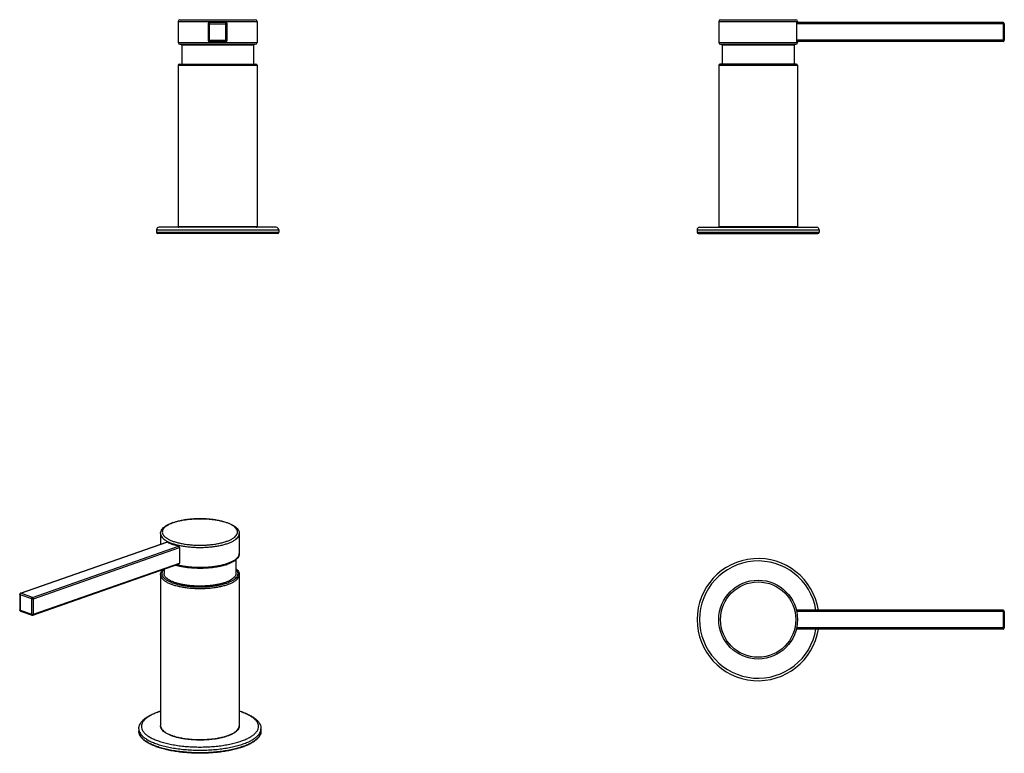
# Model space of a CAD drawing. Header units: millimetres. Extents: x 9 to 409, y 68 to 366.
import ezdxf

# ---------------------------------------------------------------- set-up
doc = ezdxf.new("R2010")
doc.units = ezdxf.units.MM
doc.header["$LTSCALE"] = 23.1
doc.layers.get('0').update_dxf_attribs({"linetype": 'CONTINUOUS'})

msp = doc.modelspace()

# ---------------------------------------------------------------- linework, layer by layer
at = {"color": 7, "linetype": 'Continuous'}
for p, q in [((73.04, 365.33), (73.04, 356.73)), ((73.74, 366.03), (104.34, 366.03)), ((85.19, 364.38), (85.19, 357.68)), ((92.39, 364.88), (85.69, 364.88)), ((92.89, 357.68), (92.89, 364.38)), ((105.04, 365.33), (105.04, 356.73)), ((292.6, 365.33), (292.6, 356.73)), ((293.3, 366.03), (323.9, 366.03)), ((324.13, 364.38), (324.13, 357.68)), ((408.1, 364.88), (324.24, 364.88)), ((324.6, 365.33), (324.6, 364.88)), ((408.6, 364.38), (408.6, 357.68)), ((73.74, 356.03), (104.34, 356.03)), ((85.69, 357.18), (92.39, 357.18)), ((293.3, 356.03), (323.9, 356.03)), ((408.1, 357.18), (324.24, 357.18)), ((324.6, 357.18), (324.6, 356.73)), ((74.44, 355.73), (74.44, 348.03)), ((103.64, 355.73), (103.64, 348.03)), ((294, 355.73), (294, 348.03)), ((323.2, 355.73), (323.2, 348.03)), ((73.54, 348.03), (104.54, 348.03)), ((324.1, 348.03), (293.1, 348.03)), ((73.04, 347.53), (73.04, 282.03)), ((105.04, 347.53), (105.04, 282.03)), ((292.6, 347.53), (292.6, 282.03)), ((324.6, 347.53), (324.6, 282.03)), ((64.24, 280.73), (64.24, 279.73)), ((112.84, 281.73), (65.24, 281.73)), ((113.84, 280.73), (113.84, 279.73)), ((283.8, 280.73), (283.8, 279.73)), ((284.8, 281.73), (332.4, 281.73)), ((333.4, 280.73), (333.4, 279.73)), ((113.34, 279.23), (64.74, 279.23)), ((284.3, 279.23), (332.9, 279.23)), ((65.85, 157.36), (65.85, 153.05)), ((97.85, 157.36), (97.85, 149.3)), ((8.96, 133.13), (68.29, 153.91)), ((73.6, 151.67), (73.6, 145.39)), ((14.03, 124.25), (73.36, 145.03)), ((92.24, 144.63), (92.21, 144.63)), ((96.45, 146.74), (96.45, 141.15)), ((65.85, 140.69), (65.85, 79.33)), ((67.25, 142.89), (67.25, 141.15)), ((97.85, 140.69), (97.85, 79.33)), ((8.63, 132.66), (8.63, 126.38)), ((8.96, 125.91), (13.7, 124.25)), ((408.1, 126.3), (324.13, 126.3)), ((408.6, 125.8), (408.6, 119.1)), ((408.1, 118.6), (324.13, 118.6)), ((57.05, 78.12), (57.05, 77.18)), ((106.65, 78.12), (106.65, 77.18))]:
    msp.add_line(p, q, dxfattribs=at)
at = {"color": 9, "linetype": 'Continuous'}
for p, q in [((73.04, 365.33), (105.04, 365.33)), ((85.19, 364.38), (92.89, 364.38)), ((85.69, 357.18), (85.69, 364.88)), ((92.39, 357.18), (92.39, 364.88)), ((292.6, 365.33), (324.6, 365.33)), ((408.6, 364.38), (324.13, 364.38)), ((408.1, 364.88), (408.1, 357.18)), ((73.04, 356.73), (105.04, 356.73)), ((85.19, 357.68), (92.89, 357.68)), ((292.6, 356.73), (324.6, 356.73)), ((408.6, 357.68), (324.13, 357.68)), ((103.64, 355.73), (74.44, 355.73)), ((323.2, 355.73), (294, 355.73)), ((73.04, 347.53), (105.04, 347.53)), ((292.6, 347.53), (324.6, 347.53)), ((64.24, 280.73), (113.84, 280.73)), ((73.04, 282.03), (105.04, 282.03)), ((283.8, 280.73), (333.4, 280.73)), ((292.6, 282.03), (324.6, 282.03)), ((64.24, 279.73), (113.84, 279.73)), ((283.8, 279.73), (333.4, 279.73)), ((9.13, 133.13), (68.42, 153.89)), ((13.87, 131.47), (73.16, 152.23)), ((14.22, 130.88), (73.6, 151.67)), ((14.22, 124.6), (73.6, 145.39)), ((8.77, 132.53), (8.77, 126.26)), ((13.51, 130.88), (8.77, 132.53)), ((13.87, 131.47), (9.13, 133.13)), ((13.51, 124.6), (13.51, 130.88)), ((14.22, 124.6), (14.22, 130.88)), ((8.77, 126.26), (13.51, 124.6)), ((13.7, 124.25), (13.7, 124.25)), ((408.6, 125.8), (324.24, 125.8)), ((408.1, 126.3), (408.1, 118.6)), ((408.6, 119.1), (324.24, 119.1))]:
    msp.add_line(p, q, dxfattribs=at)
at = {"color": 7, "linetype": 'Continuous'}
msp.add_circle((308.6, 122.45), 16, dxfattribs=at)
at = {"color": 9, "linetype": 'Continuous'}
msp.add_circle((308.6, 122.45), 15.3, dxfattribs=at)
at = {"color": 7, "linetype": 'Continuous'}
for centre, radius, start, end in [((73.74, 365.33), 0.7, 90, 180), ((85.69, 364.38), 0.5, 90, 180), ((92.39, 364.38), 0.5, 0, 90), ((104.34, 365.33), 0.7, 0, 90), ((293.3, 365.33), 0.7, 90, 180), ((323.9, 365.33), 0.7, 0, 90), ((408.1, 364.38), 0.5, 0, 90), ((73.74, 356.73), 0.7, 180, 270), ((74.14, 355.73), 0.3, 0, 90), ((85.69, 357.68), 0.5, 180, 270), ((92.39, 357.68), 0.5, 270, 0), ((103.94, 355.73), 0.3, 90, 180), ((104.34, 356.73), 0.7, 270, 0), ((293.3, 356.73), 0.7, 180, 270), ((293.7, 355.73), 0.3, 0, 90), ((323.5, 355.73), 0.3, 90, 180), ((323.9, 356.73), 0.7, 270, 0), ((408.1, 357.68), 0.5, 270, 0), ((73.54, 347.53), 0.5, 90, 180), ((104.54, 347.53), 0.5, 0, 90), ((293.1, 347.53), 0.5, 90, 180), ((324.1, 347.53), 0.5, 0, 90), ((65.24, 280.73), 1, 90, 180), ((73.34, 282.03), 0.3, 180, 270), ((104.74, 282.03), 0.3, 270, 0), ((112.84, 280.73), 1, 0, 90), ((284.8, 280.73), 1, 90, 180), ((292.9, 282.03), 0.3, 180, 270), ((324.3, 282.03), 0.3, 270, 0), ((332.4, 280.73), 1, 0, 90), ((64.74, 279.73), 0.5, 180, 270), ((113.34, 279.73), 0.5, 270, 0), ((284.3, 279.73), 0.5, 180, 270), ((332.9, 279.73), 0.5, 270, 0), ((77.27, 143.34), 19.57, 108.6603, 109.2989), ((86.2, 164.03), 20.31, 287.3136, 289.2825), ((308.6, 122.45), 24.8, 8.9331, 351.0669), ((9.13, 132.66), 0.5, 109.3005, 179.9961), ((9.13, 126.38), 0.5, 179.9994, 250.7645), ((13.87, 124.72), 0.5, 250.6655, 289.3109), ((408.1, 125.8), 0.5, 0, 90), ((408.1, 119.1), 0.5, 270, 0), ((88.38, 54.5), 32.25, 71.3017, 72.9154), ((89.01, 56.38), 30.28, 70.7009, 71.2902), ((77.09, 93.54), 19.47, 250.6997, 250.9747)]:
    msp.add_arc(centre, radius, start, end, dxfattribs=at)
at = {"color": 9, "linetype": 'Continuous'}
for centre, radius, start, end in [((77.03, 144.68), 18.14, 109.2974, 109.9764), ((308.6, 122.45), 23.8, 9.3102, 350.6898), ((9.03, 126.11), 0.214, 247.6243, 250.7929), ((88.7, 56.42), 30.22, 70.7124, 72.3685), ((89.37, 58.35), 28.18, 70.077, 70.702), ((77.1, 94.11), 19.85, 250.7019, 251.4696)]:
    msp.add_arc(centre, radius, start, end, dxfattribs=at)
at = {"color": 7, "linetype": 'Continuous'}
for points, knots in [([(324.24, 364.88), (324.24, 364.88), (324.21, 364.86), (324.19, 364.82), (324.17, 364.76), (324.15, 364.69), (324.14, 364.59), (324.13, 364.49), (324.13, 364.41), (324.13, 364.38)], [0, 0, 0, 0, 0.0280454, 0.0712396, 0.1331727, 0.213665, 0.3117875, 0.4192745, 0.5293811, 0.5293811, 0.5293811, 0.5293811]), ([(324.13, 357.68), (324.13, 357.64), (324.13, 357.57), (324.14, 357.46), (324.15, 357.37), (324.17, 357.29), (324.19, 357.23), (324.21, 357.19), (324.24, 357.18), (324.24, 357.18)], [0, 0, 0, 0, 0.1116409, 0.221333, 0.3175053, 0.3971858, 0.459085, 0.5022915, 0.529419, 0.529419, 0.529419, 0.529419]), ([(65.85, 157.36), (65.85, 157.59), (65.92, 158.08), (66.23, 158.8), (66.76, 159.51), (67.51, 160.18), (68.46, 160.79), (69.57, 161.34), (70.38, 161.66), (70.8, 161.81)], [0, 0, 0, 0, 0.697151, 1.456704, 2.329467, 3.33245, 4.458006, 5.699902, 7.053951, 7.053951, 7.053951, 7.053951]), ([(71.01, 161.88), (71.39, 162.01), (72.26, 162.27), (73.65, 162.61), (75.21, 162.91), (76.85, 163.14), (78.55, 163.3), (80.29, 163.4), (82.04, 163.43), (83.79, 163.39), (85.52, 163.28), (87.2, 163.1), (88.83, 162.85), (90.37, 162.54), (91.81, 162.17), (93.14, 161.74), (94.34, 161.25), (95.4, 160.7), (96.29, 160.1), (97, 159.45), (97.5, 158.76), (97.79, 158.06), (97.85, 157.59), (97.85, 157.36)], [0, 0, 0, 0, 1.202741, 2.716242, 4.309631, 5.969088, 7.678958, 9.422404, 11.181802, 12.939171, 14.676574, 16.376437, 18.022163, 19.598449, 21.091812, 22.491135, 23.788172, 24.977553, 26.05507, 27.013419, 27.84906, 28.584008, 29.265197, 29.265197, 29.265197, 29.265197]), ([(68.42, 153.89), (68.4, 153.9), (68.36, 153.92), (68.32, 153.92), (68.3, 153.91), (68.29, 153.91)], [0, 0, 0, 0, 0.0666537, 0.1232594, 0.1327655, 0.1327655, 0.1327655, 0.1327655]), ([(73.16, 152.23), (72.79, 152.32), (72.08, 152.49), (71.05, 152.8), (70.09, 153.13), (69.22, 153.49), (68.68, 153.75), (68.42, 153.89)], [0, 0, 0, 0, 1.133685, 2.209568, 3.221313, 4.164077, 5.033984, 5.033984, 5.033984, 5.033984]), ([(73.6, 151.67), (73.6, 151.71), (73.59, 151.78), (73.55, 151.89), (73.5, 151.99), (73.43, 152.08), (73.35, 152.15), (73.26, 152.2), (73.19, 152.23), (73.16, 152.23)], [0, 0, 0, 0, 0.1074455, 0.2222461, 0.3360913, 0.4474222, 0.5561792, 0.6616016, 0.7625935, 0.7625935, 0.7625935, 0.7625935]), ([(97.85, 149.3), (97.85, 149.07), (97.79, 148.58), (97.48, 147.86), (96.94, 147.15), (96.19, 146.49), (95.25, 145.87), (94.14, 145.32), (93.33, 145), (92.9, 144.85)], [0, 0, 0, 0, 0.697151, 1.456704, 2.329467, 3.33245, 4.458006, 5.699902, 7.053951, 7.053951, 7.053951, 7.053951]), ([(92.21, 144.63), (91.99, 144.56), (91.29, 144.35), (90.06, 144.05), (88.49, 143.75), (86.86, 143.52), (85.16, 143.36), (83.42, 143.26), (81.67, 143.23), (79.92, 143.28), (78.19, 143.39), (76.5, 143.56), (74.88, 143.81), (73.34, 144.12), (72.35, 144.37), (71.88, 144.51)], [0, 0, 0, 0, 0.6948, 2.2083, 3.801689, 5.461146, 7.171017, 8.914463, 10.673861, 12.431229, 14.168632, 15.868495, 17.514221, 19.090508, 20.574838, 20.574838, 20.574838, 20.574838]), ([(73.36, 145.03), (73.39, 145.04), (73.43, 145.06), (73.5, 145.12), (73.56, 145.2), (73.59, 145.29), (73.6, 145.36), (73.6, 145.39)], [0, 0, 0, 0, 0.0738686, 0.164392, 0.2602929, 0.3592336, 0.4605943, 0.4605943, 0.4605943, 0.4605943]), ([(65.85, 140.69), (65.85, 140.91), (65.92, 141.38), (66.22, 142.06), (66.55, 142.49), (66.75, 142.71), (66.76, 142.72)], [0, 0, 0, 0, 0.66974, 1.396898, 2.225153, 2.278181, 2.278181, 2.278181, 2.278181]), ([(92.18, 137.54), (91.76, 137.39), (90.88, 137.12), (89.49, 136.78), (88, 136.5), (86.43, 136.29), (84.8, 136.13), (83.12, 136.05), (81.43, 136.03), (79.75, 136.08), (78.09, 136.2), (76.48, 136.39), (74.95, 136.64), (73.51, 136.94), (72.18, 137.31), (70.98, 137.73), (69.92, 138.19), (69.03, 138.69), (68.3, 139.22), (67.75, 139.79), (67.39, 140.38), (67.26, 140.85), (67.25, 141.1), (67.25, 141.15)], [0, 0, 0, 0, 1.32849, 2.760475, 4.281316, 5.874388, 7.521569, 9.203681, 10.900879, 12.593041, 14.260136, 15.882603, 17.441742, 18.920122, 20.302042, 21.574081, 22.7258, 23.750767, 24.648124, 25.425146, 26.101134, 26.711667, 26.860373, 26.860373, 26.860373, 26.860373]), ([(96.45, 141.15), (96.45, 141), (96.41, 140.64), (96.16, 140.08), (95.7, 139.5), (95.07, 138.95), (94.25, 138.43), (93.28, 137.95), (92.56, 137.67), (92.18, 137.54)], [0, 0, 0, 0, 0.449182, 1.086884, 1.810041, 2.645677, 3.606512, 4.695357, 5.908319, 5.908319, 5.908319, 5.908319]), ([(96.46, 143.18), (96.63, 143.03), (97, 142.69), (97.47, 142.09), (97.79, 141.39), (97.85, 140.91), (97.85, 140.69)], [0, 0, 0, 0, 0.674988, 1.524946, 2.266959, 2.946824, 2.946824, 2.946824, 2.946824]), ([(57.05, 78.12), (57.05, 78.44), (57.14, 79.1), (57.51, 80.08), (58.16, 81.06), (59.08, 81.99), (60.25, 82.87), (61.64, 83.68), (63.23, 84.42), (64.66, 84.95), (65.56, 85.24), (65.85, 85.33)], [0, 0, 0, 0, 0.958128, 1.98439, 3.133913, 4.438742, 5.899378, 7.507992, 9.259503, 11.148867, 12.086368, 12.086368, 12.086368, 12.086368]), ([(99.01, 84.95), (99.59, 84.75), (100.7, 84.33), (102.23, 83.59), (103.58, 82.79), (104.71, 81.92), (105.59, 81), (106.22, 80.04), (106.58, 79.08), (106.65, 78.43), (106.65, 78.12)], [0, 0, 0, 0, 1.838651, 3.542856, 5.108603, 6.531746, 7.805169, 8.928272, 9.929686, 10.866477, 10.866477, 10.866477, 10.866477]), ([(64.51, 70.69), (63.94, 70.89), (62.87, 71.3), (61.38, 72), (60.08, 72.76), (58.99, 73.58), (58.12, 74.44), (57.5, 75.34), (57.14, 76.26), (57.05, 76.88), (57.05, 77.18)], [0, 0, 0, 0, 1.79197, 3.44223, 4.946361, 6.303426, 7.515756, 8.591327, 9.554058, 10.452422, 10.452422, 10.452422, 10.452422]), ([(106.65, 77.18), (106.65, 76.87), (106.57, 76.22), (106.17, 75.28), (105.51, 74.35), (104.59, 73.47), (103.43, 72.64), (102.06, 71.86), (100.48, 71.15), (98.71, 70.5), (96.78, 69.93), (94.69, 69.42), (92.48, 69), (90.16, 68.66), (87.76, 68.41), (85.29, 68.24), (82.8, 68.16), (80.29, 68.17), (77.8, 68.27), (75.35, 68.46), (72.96, 68.74), (70.67, 69.1), (68.48, 69.54), (66.44, 70.06), (65.13, 70.47), (64.51, 70.69)], [0, 0, 0, 0, 0.930073, 1.929088, 3.048252, 4.314593, 5.736215, 7.314715, 9.048015, 10.930191, 12.951533, 15.099048, 17.357029, 19.7076, 22.131192, 24.606974, 27.113249, 29.627821, 32.128365, 34.592776, 36.999543, 39.328117, 41.559317, 43.67577, 45.662404, 45.662404, 45.662404, 45.662404]), ([(70.65, 75.16), (70.24, 75.31), (69.46, 75.61), (68.39, 76.14), (67.49, 76.71), (66.77, 77.32), (66.24, 77.97), (65.92, 78.65), (65.85, 79.11), (65.85, 79.33)], [0, 0, 0, 0, 1.311557, 2.502615, 3.569589, 4.512863, 5.337514, 6.060438, 6.72279, 6.72279, 6.72279, 6.72279]), ([(97.85, 79.33), (97.85, 79.11), (97.78, 78.66), (97.47, 77.99), (96.96, 77.34), (96.25, 76.73), (95.37, 76.16), (94.32, 75.64), (93.12, 75.17), (91.78, 74.75), (90.33, 74.38), (88.78, 74.08), (87.14, 73.84), (85.43, 73.67), (83.69, 73.56), (81.92, 73.52), (80.15, 73.56), (78.4, 73.66), (76.69, 73.83), (75.05, 74.06), (73.49, 74.36), (72.06, 74.71), (71.16, 74.99), (70.74, 75.13)], [0, 0, 0, 0, 0.657101, 1.371396, 2.183935, 3.112763, 4.162986, 5.334806, 6.624756, 8.025689, 9.52724, 11.116412, 12.778135, 14.49578, 16.251506, 18.026765, 19.802629, 21.560163, 23.280782, 24.946624, 26.540951, 28.048572, 29.362927, 29.362927, 29.362927, 29.362927])]:
    msp.add_open_spline(points, degree=3, knots=knots, dxfattribs=at)
at = {"color": 9, "linetype": 'Continuous'}
for points, knots in [([(70.83, 161.73), (70.46, 161.59), (69.69, 161.29), (68.64, 160.75), (67.74, 160.12), (67.08, 159.46), (66.65, 158.76), (66.51, 158.01), (66.65, 157.27), (67.07, 156.57), (67.74, 155.91), (68.64, 155.28), (69.76, 154.71), (71.08, 154.19), (72.58, 153.73), (74.24, 153.35), (76.03, 153.04), (77.91, 152.82), (79.87, 152.69), (81.86, 152.64), (83.84, 152.69), (85.8, 152.82), (87.68, 153.04), (89.47, 153.35), (91.13, 153.73), (92.18, 154.05), (92.67, 154.23)], [0, 0, 0, 0, 1.204687, 2.460289, 3.546233, 4.470749, 5.261468, 5.973091, 6.684664, 7.475252, 8.399589, 9.485318, 10.740764, 12.161795, 13.736008, 15.445198, 17.266919, 19.175604, 21.143456, 23.141239, 25.139004, 27.1068, 29.015396, 30.837021, 32.546, 34.118292, 34.118292, 34.118292, 34.118292]), ([(92.67, 154.23), (93.12, 154.38), (93.95, 154.71), (95.07, 155.28), (95.97, 155.91), (96.63, 156.57), (97.05, 157.27), (97.2, 158.01), (97.05, 158.75), (96.63, 159.46), (95.97, 160.12), (95.07, 160.74), (93.95, 161.32), (92.63, 161.84), (91.13, 162.29), (89.47, 162.68), (87.68, 162.98), (85.8, 163.21), (83.84, 163.34), (81.85, 163.39), (79.86, 163.34), (77.91, 163.21), (76.02, 162.98), (74.24, 162.68), (72.58, 162.29), (71.53, 161.98), (71.04, 161.8)], [0, 0, 0, 0, 1.419469, 2.675072, 3.761016, 4.685531, 5.476251, 6.187873, 6.899446, 7.690034, 8.614371, 9.7001, 10.955546, 12.376577, 13.950791, 15.65998, 17.481702, 19.390386, 21.358239, 23.356021, 25.353786, 27.321582, 29.230178, 31.051803, 32.760782, 34.333074, 34.333074, 34.333074, 34.333074]), ([(65.85, 157.36), (65.85, 157.18), (65.91, 156.75), (66.23, 156.08), (66.81, 155.4), (67.63, 154.76), (68.66, 154.16), (69.89, 153.62), (71.31, 153.12), (72.9, 152.7), (74.62, 152.34), (76.46, 152.07), (78.38, 151.87), (80.35, 151.77), (82.35, 151.74), (84.35, 151.81), (86.3, 151.96), (88.18, 152.2), (89.97, 152.51), (91.62, 152.9), (92.67, 153.22), (93.17, 153.4)], [0, 0, 0, 0, 0.532038, 1.294819, 2.172803, 3.19937, 4.388066, 5.739276, 7.24467, 8.889863, 10.656054, 12.521151, 14.460628, 16.448238, 18.456665, 20.45814, 22.425046, 24.330522, 26.149096, 27.857364, 29.434761, 29.434761, 29.434761, 29.434761]), ([(93.17, 153.4), (93.62, 153.55), (94.46, 153.88), (95.59, 154.46), (96.51, 155.08), (97.21, 155.74), (97.68, 156.44), (97.84, 157), (97.85, 157.3), (97.85, 157.36)], [0, 0, 0, 0, 1.429768, 2.700296, 3.807187, 4.756707, 5.571391, 6.29701, 6.473178, 6.473178, 6.473178, 6.473178]), ([(93.17, 145.34), (93.62, 145.5), (94.46, 145.83), (95.59, 146.4), (96.51, 147.02), (97.21, 147.68), (97.68, 148.38), (97.84, 148.94), (97.85, 149.24), (97.85, 149.3)], [0, 0, 0, 0, 1.429768, 2.700296, 3.807187, 4.756707, 5.571391, 6.29701, 6.473178, 6.473178, 6.473178, 6.473178]), ([(72.55, 144.74), (72.66, 144.72), (73.33, 144.55), (74.62, 144.29), (76.46, 144.01), (78.38, 143.82), (80.35, 143.71), (82.35, 143.69), (84.35, 143.75), (86.3, 143.91), (88.18, 144.14), (89.97, 144.46), (91.62, 144.85), (92.67, 145.17), (93.17, 145.34)], [0, 0, 0, 0, 0.317045, 2.083236, 3.948333, 5.88781, 7.87542, 9.883847, 11.885322, 13.852228, 15.757704, 17.576278, 19.284546, 20.861943, 20.861943, 20.861943, 20.861943]), ([(65.85, 140.69), (65.85, 140.44), (65.96, 139.91), (66.4, 139.17), (67.1, 138.48), (68.03, 137.83), (69.2, 137.23), (70.07, 136.89), (70.54, 136.72)], [0, 0, 0, 0, 0.744078, 1.570806, 2.537392, 3.672728, 4.985508, 6.471413, 6.471413, 6.471413, 6.471413]), ([(67.13, 142.85), (67.11, 142.83), (66.9, 142.6), (66.56, 142.13), (66.31, 141.35), (66.39, 140.56), (66.79, 139.81), (67.46, 139.1), (68.38, 138.44), (69.55, 137.83), (70.42, 137.48), (70.89, 137.32)], [0, 0, 0, 0, 0.074929, 0.951878, 1.719973, 2.463924, 3.277701, 4.230683, 5.35903, 6.674468, 8.172709, 8.172709, 8.172709, 8.172709]), ([(70.54, 136.72), (71.06, 136.54), (72.15, 136.21), (73.89, 135.81), (75.76, 135.49), (77.73, 135.26), (79.78, 135.11), (81.85, 135.07), (83.93, 135.11), (85.98, 135.26), (87.95, 135.49), (89.82, 135.81), (91.55, 136.21), (93.12, 136.69), (94.5, 137.23), (95.67, 137.83), (96.61, 138.48), (97.31, 139.17), (97.75, 139.91), (97.85, 140.44), (97.85, 140.69)], [0, 0, 0, 0, 1.646064, 3.433253, 5.338109, 7.333897, 9.391555, 11.480524, 13.569493, 15.627153, 17.622936, 19.527787, 21.314979, 22.961045, 24.446952, 25.759733, 26.895066, 27.86165, 28.688379, 29.432458, 29.432458, 29.432458, 29.432458]), ([(70.89, 137.32), (71.42, 137.13), (72.53, 136.8), (74.29, 136.4), (76.2, 136.08), (78.2, 135.86), (80.28, 135.74), (82.38, 135.71), (84.47, 135.79), (86.52, 135.96), (88.48, 136.23), (90.32, 136.59), (92, 137.03), (93.49, 137.54), (94.77, 138.12), (95.82, 138.76), (96.62, 139.45), (97.15, 140.18), (97.4, 140.96), (97.31, 141.75), (96.96, 142.43), (96.63, 142.81), (96.46, 142.97)], [0, 0, 0, 0, 1.667158, 3.482425, 5.419271, 7.448076, 9.536651, 11.651093, 13.756886, 15.819725, 17.806422, 19.685759, 21.429692, 23.014521, 24.422426, 25.643911, 26.681888, 27.558837, 28.326932, 29.070883, 29.88466, 30.585175, 30.585175, 30.585175, 30.585175]), ([(8.77, 132.53), (8.75, 132.54), (8.7, 132.56), (8.64, 132.61), (8.63, 132.64), (8.63, 132.66)], [0, 0, 0, 0, 0.0875773, 0.1531163, 0.2011791, 0.2011791, 0.2011791, 0.2011791]), ([(8.77, 132.53), (8.77, 132.58), (8.78, 132.66), (8.82, 132.79), (8.87, 132.9), (8.95, 133), (9.03, 133.08), (9.1, 133.12), (9.13, 133.13)], [0, 0, 0, 0, 0.1264054, 0.2570798, 0.3868106, 0.511146, 0.6255928, 0.7277049, 0.7277049, 0.7277049, 0.7277049]), ([(9.13, 133.13), (9.1, 133.14), (9.04, 133.15), (8.99, 133.14), (8.96, 133.13)], [0, 0, 0, 0, 0.0929099, 0.1677199, 0.1677199, 0.1677199, 0.1677199]), ([(13.51, 130.88), (13.51, 130.92), (13.52, 131), (13.56, 131.13), (13.61, 131.24), (13.68, 131.34), (13.77, 131.42), (13.83, 131.46), (13.87, 131.47)], [0, 0, 0, 0, 0.1264054, 0.2570798, 0.3868106, 0.511146, 0.6255928, 0.7277049, 0.7277049, 0.7277049, 0.7277049]), ([(13.51, 130.88), (13.55, 130.86), (13.62, 130.84), (13.74, 130.83), (13.87, 130.82), (13.99, 130.83), (14.11, 130.85), (14.19, 130.86), (14.22, 130.88)], [0, 0, 0, 0, 0.1075819, 0.2299207, 0.3597563, 0.4896967, 0.6113266, 0.717254, 0.717254, 0.717254, 0.717254]), ([(14.22, 130.88), (14.22, 130.92), (14.21, 131), (14.18, 131.13), (14.12, 131.24), (14.05, 131.34), (13.96, 131.42), (13.9, 131.46), (13.87, 131.47)], [0, 0, 0, 0, 0.1260106, 0.256216, 0.3857126, 0.5097116, 0.6243681, 0.7277015, 0.7277015, 0.7277015, 0.7277015]), ([(8.77, 126.26), (8.75, 126.27), (8.7, 126.29), (8.64, 126.33), (8.63, 126.37), (8.63, 126.38)], [0, 0, 0, 0, 0.0875773, 0.1531163, 0.2011695, 0.2011695, 0.2011695, 0.2011695]), ([(8.77, 126.26), (8.77, 126.22), (8.78, 126.14), (8.82, 126.04), (8.87, 125.96), (8.92, 125.93), (8.95, 125.92)], [0, 0, 0, 0, 0.1179578, 0.2248841, 0.320577, 0.4082934, 0.4082934, 0.4082934, 0.4082934]), ([(13.51, 124.6), (13.55, 124.59), (13.62, 124.57), (13.74, 124.55), (13.87, 124.55), (13.99, 124.55), (14.11, 124.57), (14.19, 124.59), (14.22, 124.6)], [0, 0, 0, 0, 0.1075819, 0.2299207, 0.3597563, 0.4896967, 0.6113266, 0.717254, 0.717254, 0.717254, 0.717254]), ([(13.51, 124.6), (13.51, 124.56), (13.52, 124.49), (13.55, 124.38), (13.61, 124.3), (13.67, 124.26), (13.7, 124.25), (13.7, 124.25)], [0, 0, 0, 0, 0.1179578, 0.2248841, 0.320577, 0.4088096, 0.4199155, 0.4199155, 0.4199155, 0.4199155]), ([(14.03, 124.25), (14.03, 124.25), (14.07, 124.27), (14.12, 124.3), (14.18, 124.38), (14.21, 124.49), (14.22, 124.56), (14.22, 124.6)], [0, 0, 0, 0, 0.012326, 0.100312, 0.1958895, 0.3024949, 0.4201087, 0.4201087, 0.4201087, 0.4201087]), ([(65.85, 85.22), (65.58, 85.13), (64.7, 84.84), (63.29, 84.3), (61.74, 83.54), (60.44, 82.73), (59.41, 81.87), (58.64, 80.97), (58.16, 80.03), (58, 79.05), (58.16, 78.08), (58.64, 77.13), (59.41, 76.23), (60.45, 75.37), (61.75, 74.56), (63.29, 73.81), (64.42, 73.37), (65.02, 73.16)], [0, 0, 0, 0, 0.873424, 2.783718, 4.506173, 6.034651, 7.372204, 8.535257, 9.559498, 10.504697, 11.449948, 12.47433, 13.637585, 14.975362, 16.504049, 18.226771, 20.134807, 20.134807, 20.134807, 20.134807]), ([(65.02, 73.16), (65.68, 72.93), (67.06, 72.5), (69.23, 71.97), (71.56, 71.52), (74.02, 71.16), (76.57, 70.91), (79.2, 70.75), (81.85, 70.7), (84.51, 70.75), (87.13, 70.91), (89.69, 71.16), (92.15, 71.52), (94.48, 71.97), (96.65, 72.5), (98.64, 73.12), (100.41, 73.81), (101.96, 74.56), (103.26, 75.37), (104.3, 76.23), (105.07, 77.14), (105.54, 78.08), (105.71, 79.05), (105.54, 80.03), (105.07, 80.97), (104.3, 81.87), (103.26, 82.73), (101.96, 83.54), (100.51, 84.25), (99.47, 84.66), (98.97, 84.84)], [0, 0, 0, 0, 2.08277, 4.325739, 6.705059, 9.196774, 11.774609, 14.410707, 17.076203, 19.741719, 22.377873, 24.955795, 27.447649, 29.827172, 32.07028, 34.155742, 36.066037, 37.788491, 39.31697, 40.654522, 41.817576, 42.841816, 43.787015, 44.732267, 45.756648, 46.919903, 48.25768, 49.786368, 51.509089, 53.109839, 53.109839, 53.109839, 53.109839]), ([(57.05, 78.12), (57.05, 77.79), (57.17, 77.1), (57.67, 76.12), (58.46, 75.18), (59.54, 74.28), (60.9, 73.44), (62.51, 72.65), (63.69, 72.19), (64.32, 71.97)], [0, 0, 0, 0, 0.984852, 2.052091, 3.263972, 4.65766, 6.250264, 8.044956, 10.035345, 10.035345, 10.035345, 10.035345]), ([(57.05, 77.18), (57.05, 76.85), (57.17, 76.16), (57.67, 75.18), (58.46, 74.24), (59.54, 73.34), (60.9, 72.5), (62.51, 71.71), (63.69, 71.26), (64.32, 71.04)], [0, 0, 0, 0, 0.98485, 2.052089, 3.263967, 4.657658, 6.250263, 8.044956, 10.035345, 10.035345, 10.035345, 10.035345]), ([(64.32, 71.97), (65, 71.74), (66.44, 71.29), (68.7, 70.73), (71.13, 70.27), (73.69, 69.9), (76.35, 69.63), (79.09, 69.47), (81.85, 69.41), (84.62, 69.47), (87.35, 69.63), (90.02, 69.9), (92.58, 70.27), (95.01, 70.73), (97.27, 71.29), (99.34, 71.93), (101.19, 72.65), (102.81, 73.44), (104.16, 74.28), (105.25, 75.18), (106.04, 76.12), (106.54, 77.1), (106.65, 77.79), (106.65, 78.12)], [0, 0, 0, 0, 2.172884, 4.510009, 6.989261, 9.585549, 12.271519, 15.018169, 17.795425, 20.572681, 23.319331, 26.005301, 28.60159, 31.080843, 33.41797, 35.590856, 37.581246, 39.375939, 40.968543, 42.362231, 43.574112, 44.64135, 45.626201, 45.626201, 45.626201, 45.626201]), ([(64.32, 71.04), (65, 70.8), (66.44, 70.35), (68.7, 69.79), (71.13, 69.33), (73.69, 68.96), (76.35, 68.69), (79.09, 68.53), (81.85, 68.48), (84.62, 68.53), (87.35, 68.69), (90.02, 68.96), (92.58, 69.33), (95.01, 69.79), (97.27, 70.35), (99.34, 71), (101.19, 71.71), (102.81, 72.5), (104.16, 73.34), (105.25, 74.24), (106.04, 75.18), (106.54, 76.16), (106.65, 76.85), (106.65, 77.18)], [0, 0, 0, 0, 2.172884, 4.510009, 6.989264, 9.585558, 12.271524, 15.018174, 17.79543, 20.572685, 23.319335, 26.005303, 28.601592, 31.080844, 33.41797, 35.590855, 37.581245, 39.375938, 40.968541, 42.36223, 43.57411, 44.641349, 45.626201, 45.626201, 45.626201, 45.626201]), ([(65.85, 79.33), (65.85, 79.09), (65.96, 78.56), (66.4, 77.82), (67.1, 77.13), (68.03, 76.48), (69.2, 75.88), (70.07, 75.54), (70.54, 75.37)], [0, 0, 0, 0, 0.744084, 1.570814, 2.537402, 3.672738, 4.985515, 6.471413, 6.471413, 6.471413, 6.471413]), ([(70.79, 75.29), (71.23, 75.14), (72.24, 74.84), (73.89, 74.46), (75.76, 74.14), (77.73, 73.9), (79.78, 73.76), (81.85, 73.71), (83.93, 73.76), (85.98, 73.9), (87.95, 74.14), (89.82, 74.46), (91.55, 74.86), (93.12, 75.33), (94.5, 75.88), (95.67, 76.48), (96.61, 77.13), (97.31, 77.82), (97.75, 78.56), (97.85, 79.09), (97.85, 79.33)], [0, 0, 0, 0, 1.380228, 3.167411, 5.072263, 7.068051, 9.125712, 11.214683, 13.303654, 15.361317, 17.357102, 19.261955, 21.04915, 22.695218, 24.181126, 25.493908, 26.629241, 27.595826, 28.422556, 29.166631, 29.166631, 29.166631, 29.166631])]:
    msp.add_open_spline(points, degree=3, knots=knots, dxfattribs=at)

doc.saveas('drawing.dxf')
